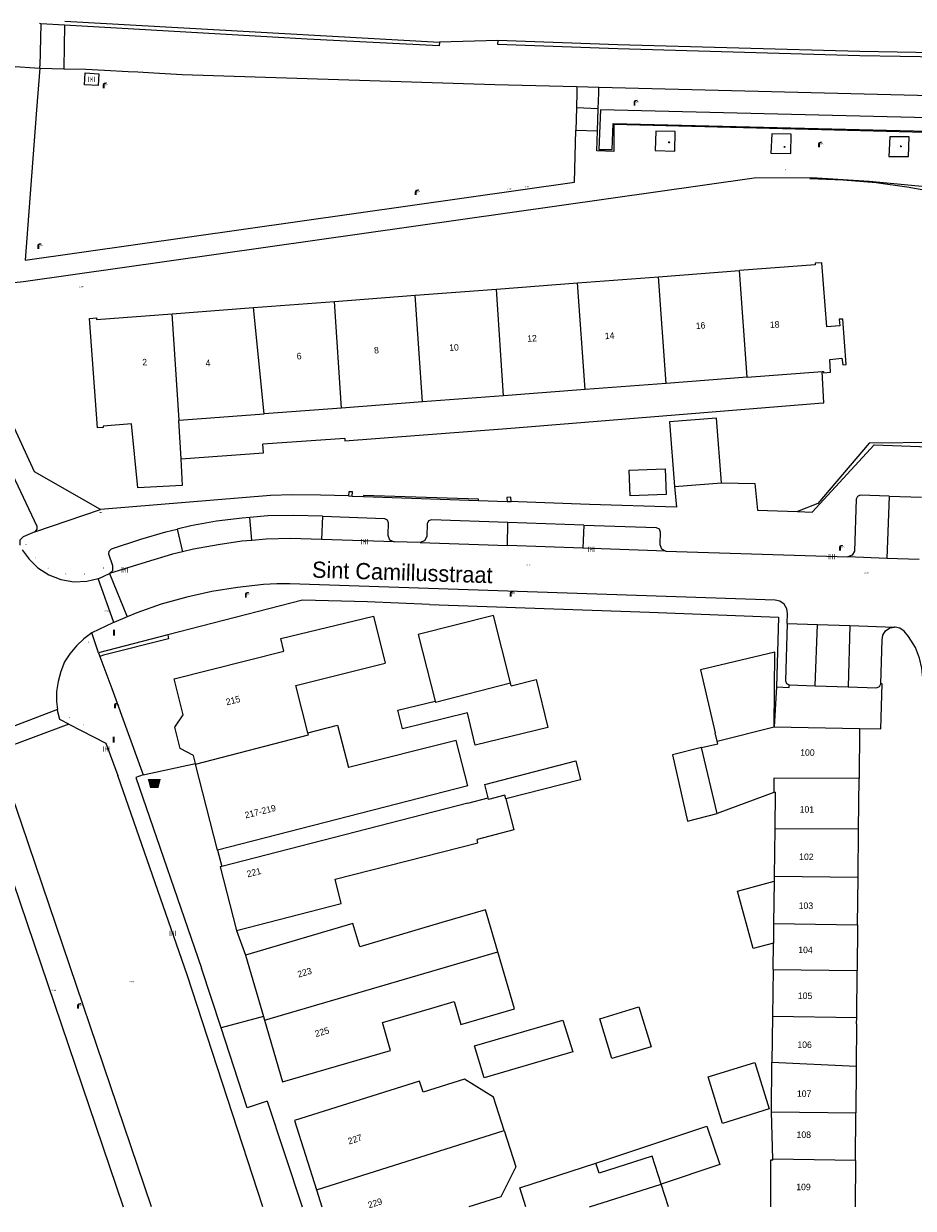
# Model space of a CAD drawing. Header units: metres. Extents: x 197457 to 198138, y 353986 to 354984.
# Tile 58 of 217: x 197893 to 197961, y 353986 to 354077. Entities that reach past the tile are written whole.
import ezdxf
from ezdxf.enums import TextEntityAlignment as Align

# ---------------------------------------------------------------- set-up
doc = ezdxf.new("R2010")
doc.units = ezdxf.units.M
doc.header["$MEASUREMENT"] = 0
for name, color, linetype, lineweight, true_color in [('afsluitpaal', 7, 'Continuous', 0, 0xde7233), ('afvalbak', 7, 'Continuous', 0, 0x6a2d14), ('benzine-   olieput', 7, 'Continuous', 0, 0x104b6e), ('kolk', 7, 'Continuous', 0, 0x104b6e), ('lichtmast', 7, 'Continuous', 0, 0x104b6e), ('straatnaambord', 7, 'Continuous', 0, 0x104b6e), ('verkeersbordpaal', 7, 'Continuous', 0, 0x104b6e)]:
    doc.layers.add(name, color=color, linetype=linetype, lineweight=lineweight, true_color=true_color)
for name, color, linetype, lineweight in [('bijgebouw', 1, 'Continuous', 13), ('Grens beheer openbare ruimte wegbeheer', 253, 'Continuous', 0), ('grens individueel parkeervak', 7, 'Continuous', 0), ('Grens maaiveld', 253, 'Continuous', 0), ('grens WOZ object', 7, 'Continuous', 0), ('heg geen IMGeo', 7, 'Continuous', 0), ('hoofdgebouw', 1, 'Continuous', 0), ('Hoogtepunt', 7, 'Continuous', 0), ('huisnummerreeks BGT', 7, 'Continuous', 0), ('kant muur', 30, 'Continuous', 0), ('kant verharding', 7, 'Continuous', 0), ('muur breder dan 30cm', 30, 'Continuous', 0), ('openbare ruimte label tekst', 7, 'Continuous', 0), ('raster geen IMGeo', 7, 'Continuous', 0), ('tussenmuur', 1, 'Continuous', 13), ('tussenmuur bijgebouw (GBKN Zuid)', 1, 'Continuous', 13), ('vlakafsluiter', 1, 'Continuous', 0), ('weginrichtingselement', 7, 'Continuous', 0)]:
    doc.layers.add(name, color=color, linetype=linetype, lineweight=lineweight)
doc.styles.add('Style-STANDARD', font='STANDARD.shx')
doc.styles.add('Style-WORKING', font='WORKING.shx')

# ---------------------------------------------------------------- blocks, each defined once
blk = doc.blocks.new('bak')
at = {"layer": 'afvalbak', "linetype": 'Continuous', "lineweight": 0, "true_color": 0xbd2877}
h = blk.add_hatch(color=232, dxfattribs=at)
h.paths.add_polyline_path([(-0.325, -0.275), (-0.5, 0.4), (0.5, 0.4), (0.325, -0.275)])
edge = h.paths.add_edge_path(flags=16)
edge.add_arc((0, 0), 0.1, 0, 360)
at = {"layer": 'afvalbak', "linetype": 'Continuous', "lineweight": 0, "true_color": 0x681648}
blk.add_hatch(color=219, dxfattribs=at).paths.add_polyline_path([(0.1, 0, 1), (-0.1, 0, 1)])
blk = doc.blocks.new('afsluitpaal')
at = {"layer": 'afsluitpaal', "linetype": 'Continuous', "lineweight": 0, "true_color": 0xbd2877}
blk.add_hatch(color=232, dxfattribs=at).paths.add_polyline_path([(0.15, 0.65, 1), (-0.15, 0.65), (-0.15, 0.05), (-0.3, 0.05), (-0.3, -0.1), (0, -0.1, -0.414214), (-0.1, 0, -1), (0.1, 0, -0.414214), (0, -0.1), (0.3, -0.1), (0.3, 0.05), (0.15, 0.05)])
at = {"layer": 'afsluitpaal', "linetype": 'Continuous', "lineweight": 0, "true_color": 0x681648}
blk.add_hatch(color=219, dxfattribs=at).paths.add_polyline_path([(0.1, 0, 1), (-0.1, 0, 1)])
blk = doc.blocks.new('kolk')
at = {"layer": 'kolk', "linetype": 'Continuous', "lineweight": 0, "true_color": 0xbd2877}
for points in [[(-0.49, -0.43), (-0.49, 0), (-0.49, 0.42), (-0.4, 0.42), (-0.4, 0), (-0.4, -0.43)], [(-0.19, -0.43), (-0.19, 0), (-0.19, 0.42), (-0.11, 0.42), (-0.11, 0), (-0.11, -0.43)], [(0.11, -0.43), (0.11, 0), (0.11, 0.42), (0.19, 0.42), (0.19, 0), (0.19, -0.43)], [(0.4, -0.43), (0.4, 0), (0.4, 0.42), (0.49, 0.42), (0.49, 0), (0.49, -0.43)]]:
    blk.add_hatch(color=232, dxfattribs=at).paths.add_polyline_path(points)
at = {"layer": 'kolk', "linetype": 'Continuous', "lineweight": 0, "true_color": 0x681648}
blk.add_hatch(color=219, dxfattribs=at).paths.add_polyline_path([(0.1, 0, 1), (-0.1, 0, 1)])
blk = doc.blocks.new('benzineolieput')
at = {"layer": 'benzine-   olieput', "linetype": 'Continuous', "lineweight": 0, "true_color": 0xbd2877}
h = blk.add_hatch(color=232, dxfattribs=at)
edge = h.paths.add_edge_path()
edge.add_spline(control_points=[(0.44, 0), (0.44, 0.04), (0.43, 0.09), (0.36, 0.2), (0.28, 0.26), (0.09, 0.32), (-0.02, 0.33), (-0.22, 0.29), (-0.31, 0.24), (-0.42, 0.12), (-0.44, 0.06), (-0.44, -0.06), (-0.42, -0.12), (-0.33, -0.22), (-0.28, -0.26), (-0.1, -0.33), (0.04, -0.33), (0.27, -0.27), (0.37, -0.2), (0.43, -0.08), (0.44, -0.04), (0.44, 0)], knot_values=[0, 0, 0, 0, 0.060484, 0.060484, 0.178041, 0.178041, 0.295599, 0.295599, 0.413157, 0.413157, 0.498623, 0.498623, 0.584089, 0.584089, 0.669555, 0.669555, 0.808438, 0.808438, 0.94732, 0.94732, 1, 1, 1, 1], degree=3, periodic=0)
edge = h.paths.add_edge_path(flags=16)
edge.add_ellipse((0, 0), major_axis=(0.392, 0), ratio=0.689655, start_angle=0, end_angle=360)
h = blk.add_hatch(color=232, dxfattribs=at)
h.paths.add_polyline_path([(-0.05, -0.09, -0.572477), (-0.05, 0.09, 0.381612), (-0.15, 0.17), (-0.25, 0.17), (-0.25, -0.18), (-0.15, -0.18, 0.381612)])
h.paths.add_polyline_path([(-0.15, -0.12), (-0.2, -0.12), (-0.2, -0.02), (-0.15, -0.02, -1)], flags=16)
h.paths.add_polyline_path([(-0.15, 0.02), (-0.2, 0.02), (-0.2, 0.12), (-0.15, 0.12, -1)], flags=16)
at = {"layer": 'benzine-   olieput', "linetype": 'Continuous', "lineweight": 0, "true_color": 0x681648}
blk.add_hatch(color=219, dxfattribs=at).paths.add_polyline_path([(0.1, 0, 1), (-0.1, 0, 1)])
at = {"layer": 'benzine-   olieput', "linetype": 'Continuous', "lineweight": 0, "true_color": 0xbd2877}
h = blk.add_hatch(color=232, dxfattribs=at)
h.paths.add_polyline_path([(0.27, -0.08), (0.27, 0.07, 1), (0.07, 0.07), (0.07, 0.07, -0.377964), (0.07, -0.07), (0.07, -0.08, 1)])
h.paths.add_polyline_path([(0.12, -0.08), (0.12, 0.07, -1), (0.23, 0.07), (0.23, -0.08, -1)], flags=16)
blk = doc.blocks.new('lichtmast')
at = {"layer": 'lichtmast', "linetype": 'Continuous', "lineweight": 0, "true_color": 0xbd2877}
for points in [[(0.15, 0.42, -0.344151), (0.3, 0.61), (0.43, 0.64, 0.960861), (0.4, 0.79), (0.1, 0.74, 0.366629), (-0.15, 0.45), (-0.15, -0.1), (0, -0.1, -0.414214), (-0.1, 0, -1), (0.1, 0, -0.414214), (0, -0.1), (0.15, -0.1)], [(0.35, 0.55, 1), (0.3, 0.56), (0.23, 0.32, 1), (0.28, 0.31)], [(0.42, 0.58, 1), (0.38, 0.57), (0.44, 0.33, 1), (0.48, 0.34)], [(0.49, 0.61, 1), (0.45, 0.58), (0.63, 0.4, 1), (0.66, 0.43)]]:
    blk.add_hatch(color=232, dxfattribs=at).paths.add_polyline_path(points)
at = {"layer": 'lichtmast', "linetype": 'Continuous', "lineweight": 0, "true_color": 0x681648}
blk.add_hatch(color=219, dxfattribs=at).paths.add_polyline_path([(-0.1, 0, 1), (0.1, 0, 1)])
blk = doc.blocks.new('paal')
at = {"layer": 'verkeersbordpaal', "linetype": 'Continuous', "lineweight": 0, "true_color": 0xbd2877}
blk.add_hatch(color=232, dxfattribs=at).paths.add_polyline_path([(0.15, 0.8), (-0.15, 0.8), (-0.15, -0.1), (0, -0.1, -0.414214), (-0.1, 0, -1), (0.1, 0, -0.414214), (0, -0.1), (0.15, -0.1)])
at = {"layer": 'verkeersbordpaal', "linetype": 'Continuous', "lineweight": 0, "true_color": 0x681648}
blk.add_hatch(color=219, dxfattribs=at).paths.add_polyline_path([(-0.1, 0, 1), (0.1, 0, 1)])
blk = doc.blocks.new('bord_3')
at = {"layer": 'straatnaambord', "linetype": 'Continuous', "lineweight": 0, "true_color": 0xbd2877}
h = blk.add_hatch(color=232, dxfattribs=at)
h.paths.add_polyline_path([(-0.75, -0.38), (-0.75, 0.38), (0.75, 0.38), (0.75, -0.38)])
h.paths.add_polyline_path([(-0.65, -0.27), (-0.65, 0.27), (0.65, 0.27), (0.65, -0.27)], flags=16)
at = {"layer": 'straatnaambord', "linetype": 'Continuous', "lineweight": 0, "true_color": 0xbd2877, "transparency": 33554534}
h = blk.add_hatch(color=232, dxfattribs=at)
h.paths.add_polyline_path([(-0.65, -0.27), (-0.65, 0.27), (0.65, 0.27), (0.65, -0.27)])
h.paths.add_polyline_path([(-0.55, -0.18), (-0.55, 0.17), (0.55, 0.17), (0.55, -0.18)], flags=16)
at = {"layer": 'straatnaambord', "linetype": 'Continuous', "lineweight": 0, "true_color": 0x681648}
blk.add_hatch(color=219, dxfattribs=at).paths.add_polyline_path([(-0.1, 0, 1), (0.1, 0, 1)])

msp = doc.modelspace()

# ---------------------------------------------------------------- linework, layer by layer
at = {"layer": 'bijgebouw', "linetype": 'Continuous', "lineweight": 13}
for p, q in [((197943, 354041.481), (197946.629, 354041.768)), ((197930.402, 354026.101), (197930.347, 354026.317)), ((197950.684, 354022.939), (197957.275, 354022.79)), ((197957.275, 354022.79), (197957.237, 354018.934)), ((197946.296, 354021.82), (197946.145, 354022.458)), ((197957.199, 354015.056), (197957.237, 354018.934)), ((197950.665, 354017.851), (197946.283, 354016.232)), ((197950.778, 354017.893), (197950.665, 354017.851)), ((197950.778, 354017.893), (197950.743, 354015.094)), ((197950.743, 354015.094), (197950.696, 354011.369)), ((197957.162, 354011.3), (197957.199, 354015.056)), ((197950.696, 354011.369), (197950.692, 354011.006)), ((197957.126, 354007.654), (197957.162, 354011.3)), ((197957.126, 354007.654), (197957.092, 354004.131)), ((197950.606, 354004.188), (197950.632, 354006.233)), ((197950.606, 354004.188), (197950.561, 354000.605)), ((197957.056, 354000.487), (197957.092, 354004.131)), ((197950.561, 354000.605), (197950.516, 353997.026)), ((197957.051, 354000), (197957.022, 353996.721)), ((197957.051, 354000), (197957.056, 354000.487)), ((197950.475, 353993.205), (197950.516, 353997.026)), ((197957.022, 353996.721), (197956.99, 353993.124)), ((197950.576, 353989.564), (197950.475, 353993.205)), ((197956.958, 353989.461), (197956.99, 353993.124)), ((197950.578, 353989.483), (197950.576, 353989.564)), ((197956.958, 353989.461), (197956.946, 353985.873)), ((197942.541, 353985.873), (197941.971, 353987.636))]:
    msp.add_line(p, q, dxfattribs=at)
at = {"layer": 'bijgebouw', "linetype": 'Continuous', "lineweight": 13, "flags": 128}
for points in [[(197946.629, 354041.768), (197946.234, 354046.752), (197942.605, 354046.465), (197943, 354041.481)], [(197930.347, 354026.317), (197929.025, 354031.534), (197923.224, 354030.064), (197924.53, 354024.907)], [(197950.684, 354022.939), (197950.729, 354028.681), (197944.994, 354027.324), (197946.145, 354022.458)], [(197930.402, 354026.101), (197932.332, 354026.59), (197933.234, 354022.867), (197927.628, 354021.508), (197927.025, 354023.999)], [(197927.025, 354023.999), (197922.006, 354022.78), (197921.659, 354024.21), (197924.53, 354024.907)], [(197945.078, 354021.329), (197946.341, 354021.628), (197946.296, 354021.82)], [(197928.314, 353995.841), (197927.56, 353998.301), (197934.392, 354000.294), (197935.146, 353997.834), (197928.314, 353995.841)], [(197931.534, 353985.873), (197931.053, 353987.359), (197936.937, 353989.263)], [(197950.578, 353989.483), (197950.418, 353989.483), (197950.405, 353985.873)]]:
    msp.add_lwpolyline(points, dxfattribs=at)
at = {"layer": 'Grens beheer openbare ruimte wegbeheer', "linetype": 'Continuous', "lineweight": 0}
for p, q in [((197894.116, 354077.201), (197894.034, 354073.917)), ((197893.633, 354037.993), (197898.709, 354039.714)), ((197899.731, 354030.99), (197898.522, 354034.377)), ((197895.397, 354024.271), (197890.215, 354022.292))]:
    msp.add_line(p, q, dxfattribs=at)
at = {"layer": 'grens individueel parkeervak', "linetype": 'Continuous', "lineweight": 0}
for p, q in [((197959.563, 354040.742), (197959.39, 354035.93)), ((197959.563, 354040.742), (197962.053, 354040.652)), ((197910.38, 354037.321), (197910.223, 354039.096)), ((197915.839, 354039.184), (197915.77, 354037.399)), ((197930.109, 354036.918), (197930.147, 354038.704)), ((197935.992, 354038.505), (197930.147, 354038.704)), ((197935.992, 354038.505), (197935.917, 354036.719)), ((197904.628, 354038.191), (197905.042, 354036.451)), ((197921.358, 354037.211), (197915.77, 354037.399)), ((197923.365, 354037.15), (197930.109, 354036.918)), ((197935.917, 354036.719), (197930.109, 354036.918)), ((197942.328, 354036.499), (197935.917, 354036.719)), ((197959.39, 354035.93), (197956.37, 354036.041)), ((197961.888, 354035.839), (197959.39, 354035.93)), ((197951.697, 354030.908), (197954.029, 354030.831)), ((197953.864, 354026.108), (197954.029, 354030.831)), ((197954.029, 354030.831), (197956.527, 354030.745)), ((197956.527, 354030.745), (197956.401, 354026.018)), ((197956.527, 354030.745), (197959.962, 354030.635)), ((197951.848, 354026.177), (197953.864, 354026.108)), ((197953.864, 354026.108), (197956.401, 354026.018))]:
    msp.add_line(p, q, dxfattribs=at)
at = {"layer": 'grens individueel parkeervak', "linetype": 'Continuous', "lineweight": 0, "flags": 128}
for points in [[(197891.698, 354042.899), (197893.808, 354038.417), (197893.785, 354038.179), (197893.633, 354037.993)], [(197959.563, 354040.742), (197957.315, 354040.824), (197957.107, 354040.719), (197957.006, 354040.509), (197956.887, 354036.498), (197956.715, 354036.172), (197956.37, 354036.041)], [(197915.839, 354039.184), (197913.609, 354039.241), (197911.626, 354039.208), (197910.223, 354039.096)], [(197910.223, 354039.096), (197909.637, 354039.049), (197907.654, 354038.795), (197905.674, 354038.441), (197904.628, 354038.191)], [(197915.839, 354039.184), (197920.631, 354039.012), (197920.837, 354038.912), (197920.904, 354038.692), (197920.879, 354037.729), (197921.013, 354037.372), (197921.358, 354037.211)], [(197930.147, 354038.704), (197924.245, 354038.904), (197924.015, 354038.824), (197923.919, 354038.6), (197923.877, 354037.627), (197923.718, 354037.284), (197923.365, 354037.15)], [(197935.992, 354038.505), (197941.594, 354038.315), (197941.805, 354038.21), (197941.889, 354037.99), (197941.863, 354037.015), (197941.989, 354036.661), (197942.328, 354036.499)], [(197893.633, 354037.993), (197892.747, 354037.605), (197892.485, 354037.338), (197892.492, 354036.963)], [(197899.404, 354034.761), (197899.659, 354035.006), (197899.667, 354035.36), (197899.356, 354036.266), (197899.374, 354036.501), (197899.548, 354036.659), (197901.829, 354037.411), (197903.741, 354037.979), (197904.628, 354038.191)], [(197915.77, 354037.399), (197913.381, 354037.461), (197911.495, 354037.409), (197910.38, 354037.321)], [(197910.38, 354037.321), (197909.612, 354037.261), (197907.782, 354036.978), (197905.885, 354036.655), (197905.042, 354036.451)], [(197905.042, 354036.451), (197904.267, 354036.263), (197902.229, 354035.644), (197899.404, 354034.761)], [(197951.697, 354030.908), (197951.552, 354026.49), (197951.636, 354026.278), (197951.848, 354026.177)], [(197958.917, 354026.258), (197959.011, 354029.653), (197959.074, 354030.01), (197959.284, 354030.34), (197959.608, 354030.561), (197959.962, 354030.635)], [(197956.401, 354026.018), (197958.594, 354025.941), (197958.814, 354026.039), (197958.917, 354026.258)]]:
    msp.add_lwpolyline(points, dxfattribs=at)
at = {"layer": 'Grens maaiveld', "linetype": 'Continuous', "lineweight": 0}
for p, q in [((197895.934, 354077.094), (197895.87, 354073.808)), ((197929.359, 354075.911), (197924.862, 354075.774)), ((197894.03, 354073.766), (197894.034, 354073.917)), ((197895.87, 354073.808), (197895.868, 354073.73)), ((197924.107, 354032.371), (197919.303, 354032.574)), ((197903.898, 354030.037), (197898.56, 354028.644)), ((197898.56, 354028.644), (197898.653, 354028.356)), ((197908.016, 353999.693), (197906.513, 354004.293)), ((197909.673, 353994.619), (197908.016, 353999.693))]:
    msp.add_line(p, q, dxfattribs=at)
at = {"layer": 'Grens maaiveld', "linetype": 'Continuous', "lineweight": 0, "flags": 128}
for points in [[(197927.88, 354040.406), (197927.883, 354040.506), (197919.005, 354040.798), (197919.002, 354040.703)], [(197919.002, 354040.703), (197919.002, 354040.698), (197927.88, 354040.406)], [(197903.898, 354030.037), (197903.96, 354029.73), (197898.931, 354028.451), (197898.653, 354028.356)], [(197911.571, 353994.034), (197910.03, 353993.527), (197909.673, 353994.619)]]:
    msp.add_lwpolyline(points, dxfattribs=at)
at = {"layer": 'grens WOZ object', "linetype": 'Continuous', "lineweight": 0}
for p, q in [((197948.612, 354049.917), (197954.406, 354050.357)), ((197942.345, 354049.442), (197936.098, 354048.967)), ((197948.612, 354049.917), (197942.345, 354049.442)), ((197929.801, 354048.489), (197923.554, 354048.015)), ((197936.098, 354048.967), (197929.801, 354048.489)), ((197917.307, 354047.54), (197911.326, 354047.086)), ((197923.554, 354048.015), (197917.307, 354047.54)), ((197904.784, 354046.589), (197911.326, 354047.086)), ((197917.554, 354045.196), (197911.237, 354044.756)), ((197939.501, 354042.736), (197942.277, 354042.833)), ((197939.57, 354040.761), (197939.501, 354042.736)), ((197942.277, 354042.833), (197942.346, 354040.859)), ((197942.346, 354040.859), (197939.57, 354040.761)), ((197946.283, 354016.232), (197945.078, 354021.329)), ((197950.692, 354011.006), (197950.651, 354007.747)), ((197950.651, 354007.747), (197950.632, 354006.233)), ((197937.236, 354000.393), (197940.255, 354001.308)), ((197940.255, 354001.308), (197941.187, 353998.236)), ((197938.168, 353997.32), (197937.236, 354000.393)), ((197941.187, 353998.236), (197938.168, 353997.32)), ((197945.595, 353995.907), (197949.205, 353997.025)), ((197949.205, 353997.025), (197950.316, 353993.439)), ((197946.706, 353992.321), (197945.595, 353995.907)), ((197950.316, 353993.439), (197946.706, 353992.321))]:
    msp.add_line(p, q, dxfattribs=at)
at = {"layer": 'grens WOZ object', "linetype": 'Continuous', "lineweight": 0, "flags": 128}
for points in [[(197930.06, 354045.955), (197954.145, 354047.911), (197954.53, 354047.948), (197954.406, 354050.357)], [(197904.784, 354046.589), (197904.739, 354046.586), (197904.901, 354043.613)], [(197917.554, 354045.196), (197917.568, 354045.011), (197930.06, 354045.955)], [(197904.901, 354043.613), (197911.286, 354044.079), (197911.237, 354044.756)], [(197945.078, 354021.329), (197942.851, 354020.762), (197944.012, 354015.662), (197946.283, 354016.232)], [(197928.631, 354017.451), (197928.368, 354018.491), (197935.382, 354020.297), (197935.749, 354018.852), (197929.986, 354017.368)], [(197929.986, 354017.368), (197929.919, 354017.657), (197928.644, 354017.321), (197928.631, 354017.451)], [(197950.632, 354006.233), (197949.061, 354005.81), (197947.867, 354010.247), (197950.692, 354011.006)], [(197936.937, 353989.263), (197945.506, 353992.107), (197946.506, 353989.137), (197941.971, 353987.636)], [(197941.971, 353987.636), (197941.271, 353989.801), (197937.191, 353988.481), (197936.937, 353989.263)]]:
    msp.add_lwpolyline(points, dxfattribs=at)
at = {"layer": 'heg geen IMGeo', "linetype": 'Continuous', "lineweight": 0}
for p, q in [((197908.016, 353999.693), (197906.513, 354004.293)), ((197909.673, 353994.619), (197908.016, 353999.693))]:
    msp.add_line(p, q, dxfattribs=at)
at = {"layer": 'heg geen IMGeo', "linetype": 'Continuous', "lineweight": 0, "flags": 128}
msp.add_lwpolyline([(197911.571, 353994.034), (197910.03, 353993.527), (197909.673, 353994.619)], dxfattribs=at)
at = {"layer": 'hoofdgebouw', "linetype": 'Continuous', "lineweight": 0}
for p, q in [((197935.512, 354057.193), (197941.764, 354057.669)), ((197941.764, 354057.669), (197948.026, 354058.145)), ((197922.998, 354056.242), (197929.259, 354056.718)), ((197929.259, 354056.718), (197935.512, 354057.193)), ((197910.517, 354055.293), (197916.765, 354055.768)), ((197916.765, 354055.768), (197922.998, 354056.242)), ((197904.251, 354054.816), (197910.517, 354055.293)), ((197906.045, 354020.055), (197906.036, 354020.09)), ((197907.749, 354013.416), (197906.045, 354020.055)), ((197927.042, 354018.368), (197907.749, 354013.416)), ((197927.05, 354017.044), (197928.631, 354017.451)), ((197927.05, 354017.044), (197908.073, 354012.156)), ((197909.208, 354007.214), (197917.279, 354009.293)), ((197918.191, 354007.739), (197909.894, 354005.312)), ((197909.894, 354005.312), (197911.279, 354000.578)), ((197911.279, 354000.578), (197911.366, 354000.281))]:
    msp.add_line(p, q, dxfattribs=at)
at = {"layer": 'hoofdgebouw', "linetype": 'Continuous', "lineweight": 0, "flags": 128}
for points in [[(197954.406, 354050.357), (197954.493, 354050.364), (197954.497, 354050.254), (197955.026, 354050.294), (197954.99, 354051.291), (197955.923, 354051.388), (197955.991, 354050.872), (197956.253, 354050.894), (197955.99, 354054.408), (197955.715, 354054.392), (197955.75, 354053.878), (197954.752, 354053.803), (197954.38, 354058.749), (197953.852, 354058.708), (197953.861, 354058.589), (197948.026, 354058.145)], [(197904.901, 354043.613), (197905.014, 354041.554), (197901.578, 354041.366), (197901.107, 354046.311), (197898.909, 354046.144), (197898.913, 354046.034), (197898.483, 354046.001), (197897.862, 354054.45), (197898.39, 354054.49), (197898.4, 354054.371), (197904.251, 354054.816)], [(197906.036, 354020.09), (197905.874, 354020.72), (197904.849, 354021.248), (197904.439, 354022.905), (197905.094, 354023.85), (197904.392, 354026.629), (197912.858, 354028.771), (197912.624, 354029.737), (197919.783, 354031.485), (197920.684, 354027.853)], [(197914.707, 354022.461), (197913.769, 354026.133), (197920.684, 354027.853)], [(197914.707, 354022.461), (197916.998, 354023.057), (197917.847, 354019.787)], [(197927.042, 354018.368), (197926.146, 354021.883), (197917.847, 354019.787)], [(197929.986, 354017.368), (197930.603, 354014.969), (197927.765, 354014.239)], [(197917.279, 354009.293), (197916.804, 354011.16), (197927.833, 354013.971), (197927.765, 354014.239)], [(197908.073, 354012.156), (197907.944, 354012.123), (197909.208, 354007.214)], [(197929.357, 354005.572), (197928.412, 354008.802), (197925.051, 354007.817)], [(197925.051, 354007.817), (197918.711, 354005.96), (197918.191, 354007.739)], [(197926.507, 353999.966), (197930.643, 354001.174), (197929.357, 354005.572)], [(197921.096, 353997.958), (197920.465, 354000.106), (197924.268, 354001.22)], [(197924.268, 354001.22), (197925.992, 354001.725), (197926.507, 353999.966)], [(197911.366, 354000.281), (197912.759, 353995.519), (197921.096, 353997.958)], [(197923.325, 353995.578), (197913.689, 353992.538), (197915.375, 353987.193)], [(197929.863, 353991.765), (197929.044, 353994.343), (197926.789, 353995.743), (197923.594, 353994.731), (197923.325, 353995.578)], [(197929.863, 353991.765), (197930.749, 353988.973), (197929.603, 353986.656), (197927.134, 353985.873)], [(197915.375, 353987.193), (197915.791, 353985.873)]]:
    msp.add_lwpolyline(points, dxfattribs=at)
at = {"layer": 'kant muur', "linetype": 'Continuous', "lineweight": 0}
for p, q in [((197924.107, 354032.371), (197919.303, 354032.574)), ((197903.898, 354030.037), (197898.56, 354028.644)), ((197898.56, 354028.644), (197898.653, 354028.356))]:
    msp.add_line(p, q, dxfattribs=at)
at = {"layer": 'kant muur', "linetype": 'Continuous', "lineweight": 0, "flags": 128}
for points in [[(197927.88, 354040.406), (197927.883, 354040.506), (197919.005, 354040.798), (197919.002, 354040.703)], [(197919.002, 354040.703), (197919.002, 354040.698), (197927.88, 354040.406)], [(197903.898, 354030.037), (197903.96, 354029.73), (197898.931, 354028.451), (197898.653, 354028.356)]]:
    msp.add_lwpolyline(points, dxfattribs=at)
at = {"layer": 'kant verharding', "linetype": 'Continuous', "lineweight": 0}
for p, q in [((197894.116, 354077.201), (197894.012, 354077.207)), ((197895.934, 354077.094), (197894.116, 354077.201)), ((197895.966, 354077.409), (197924.862, 354075.774)), ((197891.747, 354073.921), (197894.03, 354073.766)), ((197894.03, 354073.766), (197893.775, 354070.549)), ((197894.03, 354073.766), (197895.868, 354073.73)), ((197899.018, 354073.622), (197900.839, 354073.52)), ((197900.839, 354073.52), (197901.594, 354073.478)), ((197901.594, 354073.478), (197902.828, 354073.408)), ((197902.828, 354073.408), (197905.022, 354073.289)), ((197935.472, 354072.353), (197935.462, 354071.93)), ((197935.472, 354072.353), (197937.169, 354072.31)), ((197937.155, 354071.872), (197937.169, 354072.31)), ((197935.462, 354071.93), (197935.432, 354070.712)), ((197937.116, 354070.633), (197937.155, 354071.872)), ((197935.432, 354070.712), (197935.39, 354068.998)), ((197937.116, 354070.633), (197935.432, 354070.712)), ((197937.061, 354068.927), (197937.116, 354070.633)), ((197935.291, 354064.964), (197935.39, 354068.998)), ((197935.39, 354068.998), (197937.061, 354068.927)), ((197918.14, 354040.74), (197919.002, 354040.703)), ((197927.88, 354040.406), (197930.085, 354040.329)), ((197930.085, 354040.329), (197930.242, 354040.324)), ((197923.365, 354037.15), (197921.358, 354037.211)), ((197942.328, 354036.499), (197956.37, 354036.041)), ((197899.404, 354034.761), (197900.763, 354031.418)), ((197900.763, 354031.418), (197899.731, 354030.99)), ((197898.653, 354028.356), (197899.594, 354025.88)), ((197899.594, 354025.88), (197901.989, 354019.231)), ((197896.262, 354023.125), (197890.677, 354021.056)), ((197901.989, 354019.231), (197906.036, 354020.09)), ((197907.749, 354013.416), (197908.073, 354012.156)), ((197891.465, 354012.469), (197900.455, 353985.873)), ((197909.208, 354007.214), (197909.894, 354005.312)), ((197911.279, 354000.578), (197908.016, 353999.693))]:
    msp.add_line(p, q, dxfattribs=at)
at = {"layer": 'kant verharding', "linetype": 'Continuous', "lineweight": 0, "flags": 128}
for points in [[(197924.862, 354075.774), (197924.837, 354075.491), (197914.662, 354076.001), (197895.934, 354077.094)], [(197929.359, 354075.911), (197929.351, 354075.615), (197938.616, 354075.288), (197957.289, 354074.752), (197975.967, 354074.445), (197982.356, 354074.369)], [(197982.345, 354074.684), (197975.971, 354074.727), (197957.291, 354075.055), (197938.615, 354075.576), (197929.359, 354075.911)], [(197895.868, 354073.73), (197897.575, 354073.696), (197899.018, 354073.622)], [(197897.486, 354072.474), (197897.517, 354073.399), (197898.577, 354073.322), (197898.521, 354072.436), (197897.486, 354072.474)], [(197905.022, 354073.289), (197929.143, 354072.516), (197935.472, 354072.353)], [(197937.169, 354072.31), (197964.798, 354071.6), (197970.257, 354071.377), (197975.706, 354070.991)], [(197893.775, 354070.549), (197892.89, 354058.957), (197935.291, 354064.964)], [(197982.285, 354070.301), (197982.205, 354064.429), (197967.27, 354065.802), (197967.357, 354068.667), (197938.331, 354069.424), (197938.308, 354067.349), (197937.012, 354067.382), (197937.061, 354068.927)], [(197941.502, 354067.405), (197943.036, 354067.354), (197943.041, 354068.879), (197941.552, 354068.913), (197941.502, 354067.405)], [(197952.003, 354068.687), (197950.5, 354068.713), (197950.44, 354067.206), (197951.972, 354067.172), (197952.003, 354068.687)], [(197961.096, 354068.459), (197959.602, 354068.475), (197959.535, 354066.963), (197961.058, 354066.942), (197961.096, 354068.459)], [(197963.739, 354064.474), (197958.02, 354065.022), (197953.59, 354065.305), (197949.151, 354065.284), (197892.768, 354057.284), (197892.038, 354057.213), (197891.293, 354057), (197890.576, 354056.634), (197889.931, 354056.126), (197889.4, 354055.501), (197889.009, 354054.797), (197888.769, 354054.06), (197888.672, 354053.333)], [(197898.709, 354039.714), (197893.626, 354042.613), (197888.672, 354053.333)], [(197952.48, 354039.547), (197953.63, 354039.506), (197958.404, 354044.707), (197963.326, 354044.51), (197963.397, 354047.952)], [(197943, 354041.481), (197943.164, 354039.889), (197936.444, 354040.102), (197930.242, 354040.324)], [(197946.629, 354041.768), (197949.207, 354041.716), (197949.402, 354039.657), (197952.48, 354039.547)], [(197917.844, 354040.762), (197915.678, 354040.812), (197913.503, 354040.836), (197911.822, 354040.775), (197898.709, 354039.714)], [(197892.677, 354036.603), (197893.195, 354035.866), (197893.881, 354035.202)], [(197893.881, 354035.202), (197894.715, 354034.663), (197895.661, 354034.297), (197896.662, 354034.13), (197897.655, 354034.169), (197898.522, 354034.377)], [(197898.522, 354034.377), (197898.583, 354034.391), (197899.404, 354034.761)], [(197951.697, 354030.908), (197951.722, 354031.675), (197951.674, 354032.045), (197951.468, 354032.394), (197951.137, 354032.628), (197950.772, 354032.705), (197913.314, 354033.976), (197912.317, 354033.975), (197911.296, 354033.913), (197909.29, 354033.689), (197907.299, 354033.369), (197905.364, 354032.948), (197903.391, 354032.391), (197901.525, 354031.734), (197900.763, 354031.418)], [(197919.303, 354032.574), (197914.291, 354032.716), (197903.898, 354030.037)], [(197924.107, 354032.371), (197941.072, 354031.769), (197951.021, 354031.385), (197950.864, 354026.007)], [(197898.047, 354030.182), (197897.419, 354029.722), (197896.847, 354029.179), (197896.339, 354028.57)], [(197899.731, 354030.99), (197899.652, 354030.957), (197898.047, 354030.182)], [(197962.169, 354026.103), (197962.17, 354026.689), (197962.085, 354027.455), (197961.906, 354028.228), (197961.585, 354029.045), (197961.055, 354029.911), (197960.718, 354030.327), (197960.396, 354030.549), (197960.015, 354030.635), (197959.962, 354030.635)], [(197896.339, 354028.57), (197895.926, 354027.95), (197895.645, 354027.191), (197895.433, 354026.421), (197895.327, 354025.665), (197895.319, 354024.879), (197895.397, 354024.271)], [(197950.864, 354026.007), (197951.838, 354025.96), (197951.848, 354026.177)], [(197957.275, 354022.79), (197958.917, 354022.771), (197959.015, 354026.259), (197958.917, 354026.258)], [(197896.262, 354023.125), (197895.572, 354023.497), (197895.421, 354024.088), (197895.397, 354024.271)], [(197896.262, 354023.125), (197899.127, 354021.673), (197900.059, 354019.167)], [(197902.639, 353985.873), (197892.651, 354015.423), (197890.677, 354021.056)], [(197911.237, 353985.873), (197905.388, 354003.785), (197900.059, 354019.167)], [(197901.989, 354019.231), (197901.426, 354019.009), (197906.513, 354004.293)], [(197911.571, 353994.034), (197914.26, 353985.873)]]:
    msp.add_lwpolyline(points, dxfattribs=at)
at = {"layer": 'muur breder dan 30cm', "linetype": 'Continuous', "lineweight": 0}
msp.add_line((197917.844, 354040.762), (197918.14, 354040.74), dxfattribs=at)
at = {"layer": 'muur breder dan 30cm', "linetype": 'Continuous', "lineweight": 0, "flags": 128}
for points in [[(197937.29, 354070.544), (197937.168, 354067.505), (197938.19, 354067.5), (197938.274, 354069.496), (197961.461, 354068.933), (197969.537, 354068.648), (197969.559, 354069.656), (197961.508, 354069.96), (197937.29, 354070.544)], [(197918.14, 354040.74), (197918.164, 354041.059), (197917.858, 354041.073), (197917.844, 354040.762)], [(197930.242, 354040.324), (197930.396, 354040.336), (197930.371, 354040.655), (197930.06, 354040.63), (197930.085, 354040.329)]]:
    msp.add_lwpolyline(points, dxfattribs=at)
at = {"layer": 'raster geen IMGeo', "linetype": 'Continuous', "lineweight": 0, "flags": 128}
for points in [[(197963.638, 354064.089), (197961.113, 354064.563), (197958.564, 354064.913), (197956.001, 354065.139), (197953.434, 354065.24)], [(197963.638, 354064.089), (197963.246, 354044.879), (197958.031, 354044.821), (197954.071, 354040.165), (197952.48, 354039.547)]]:
    msp.add_lwpolyline(points, dxfattribs=at)
at = {"layer": 'tussenmuur', "linetype": 'Continuous', "lineweight": 13}
for p, q in [((197942.345, 354049.442), (197941.764, 354057.669)), ((197948.612, 354049.917), (197948.026, 354058.145)), ((197929.801, 354048.489), (197929.259, 354056.718)), ((197936.098, 354048.967), (197935.512, 354057.193)), ((197917.307, 354047.54), (197916.765, 354055.768)), ((197923.554, 354048.015), (197922.998, 354056.242)), ((197904.784, 354046.589), (197904.251, 354054.816)), ((197911.326, 354047.086), (197910.517, 354055.293)), ((197911.366, 354000.281), (197929.357, 354005.572)), ((197915.375, 353987.193), (197929.863, 353991.765))]:
    msp.add_line(p, q, dxfattribs=at)
at = {"layer": 'tussenmuur', "linetype": 'Continuous', "lineweight": 13, "flags": 128}
msp.add_lwpolyline([(197906.045, 354020.055), (197914.761, 354022.301), (197914.707, 354022.461)], dxfattribs=at)
at = {"layer": 'tussenmuur bijgebouw (GBKN Zuid)', "linetype": 'Continuous', "lineweight": 13}
for p, q in [((197946.296, 354021.82), (197950.684, 354022.939)), ((197950.743, 354015.094), (197957.199, 354015.056)), ((197957.162, 354011.3), (197950.696, 354011.369)), ((197950.651, 354007.747), (197957.126, 354007.654)), ((197950.606, 354004.188), (197957.092, 354004.131)), ((197950.561, 354000.605), (197957.056, 354000.487)), ((197957.022, 353996.721), (197950.516, 353997.026)), ((197950.475, 353993.205), (197956.99, 353993.124)), ((197956.958, 353989.461), (197950.576, 353989.564)), ((197936.451, 353985.873), (197941.971, 353987.636))]:
    msp.add_line(p, q, dxfattribs=at)
at = {"layer": 'tussenmuur bijgebouw (GBKN Zuid)', "linetype": 'Continuous', "lineweight": 13, "flags": 128}
for points in [[(197924.53, 354024.907), (197924.547, 354024.823), (197930.347, 354026.317)], [(197957.237, 354018.934), (197950.672, 354018.968), (197950.665, 354017.851)]]:
    msp.add_lwpolyline(points, dxfattribs=at)
at = {"layer": 'vlakafsluiter', "linetype": 'Continuous', "lineweight": 0}
for p, q in [((197898.56, 354028.644), (197898.047, 354030.182)), ((197950.864, 354026.007), (197950.684, 354022.939))]:
    msp.add_line(p, q, dxfattribs=at)

# ---------------------------------------------------------------- block references
at = {"layer": 'afsluitpaal', "linetype": 'Continuous', "lineweight": 0, "xscale": 0.1, "yscale": 0.1, "zscale": 0.1}
for p in [(197892.962, 354036.965), (197893.661, 354035.936), (197894.667, 354035.147), (197896.04, 354034.723), (197897.464, 354034.695), (197898.928, 354035.16), (197897.812, 354029.442), (197896.326, 354023.624), (197897.432, 354023.049)]:
    msp.add_blockref('afsluitpaal', p, dxfattribs=at)
at = {"layer": 'afvalbak', "linetype": 'Continuous', "lineweight": 0}
msp.add_blockref('bak', (197902.859, 354018.497), dxfattribs=at)
at = {"layer": 'benzine-   olieput', "linetype": 'Continuous', "lineweight": 0, "xscale": 0.1, "yscale": 0.1, "zscale": 0.1}
msp.add_blockref('benzineolieput', (197951.565, 354065.926), dxfattribs=at)
at = {"layer": 'kolk', "linetype": 'Continuous', "lineweight": 0, "xscale": 0.5, "yscale": 0.5}
for p in [(197898.012, 354072.911), (197919.076, 354037.228), (197936.57, 354036.628), (197955.135, 354036.071), (197900.585, 354035.055), (197899.145, 354021.226), (197904.293, 354006.998)]:
    msp.add_blockref('kolk', p, dxfattribs=at)
at = {"layer": 'lichtmast', "linetype": 'Continuous', "lineweight": 0, "xscale": 0.5, "yscale": 0.5}
for p in [(197898.954, 354072.277), (197939.913, 354070.934), (197954.148, 354067.705), (197923.038, 354064.019), (197893.909, 354059.866), (197955.768, 354036.583), (197909.922, 354032.948), (197930.364, 354033.02), (197899.819, 354024.401), (197896.975, 354001.214)]:
    msp.add_blockref('lichtmast', p, dxfattribs=at)
at = {"layer": 'straatnaambord', "linetype": 'Continuous', "lineweight": 0, "xscale": 0.1, "yscale": 0.1, "zscale": 0.1}
msp.add_blockref('bord_3', (197898.718, 354039.473), dxfattribs=at)
at = {"layer": 'verkeersbordpaal', "linetype": 'Continuous', "lineweight": 0, "xscale": 0.5, "yscale": 0.5}
for p in [(197899.746, 354030.021), (197899.717, 354021.763)]:
    msp.add_blockref('paal', p, dxfattribs=at)

# ---------------------------------------------------------------- texts
at = {"layer": 'Hoogtepunt', "linetype": 'Continuous', "lineweight": 0, "style": 'Style-WORKING'}
for s, p in [('27.87', (197930.067, 354064.424)), ('27.87', (197930.067, 354064.424)), ('27.85', (197931.42, 354064.571)), ('27.85', (197931.42, 354064.571)), ('27.86', (197897.039, 354056.867)), ('27.86', (197897.039, 354056.867)), ('27.94', (197931.575, 354035.4)), ('27.94', (197931.575, 354035.4)), ('28.16', (197957.614, 354034.783)), ('28.16', (197957.614, 354034.783)), ('27.86', (197899.024, 354031.819)), ('27.86', (197899.024, 354031.819)), ('28.29', (197900.94, 354003.207)), ('28.29', (197900.94, 354003.207)), ('28.44', (197894.935, 354002.542)), ('28.44', (197894.935, 354002.542))]:
    msp.add_text(s, height=0.1, dxfattribs=at).set_placement(p)
at = {"layer": 'huisnummerreeks BGT', "linetype": 'Continuous', "lineweight": 0, "style": 'Style-WORKING'}
for s, rotation, p in [('16', 4.3, (197945.007, 354053.904)), ('18', 4.3, (197950.727, 354053.979)), ('12', 4.3, (197932.006, 354052.915)), ('14', 4.3, (197937.991, 354053.122)), ('8', 4.3, (197920, 354052.002)), ('10', 4.3, (197925.984, 354052.211)), ('2', 4.2, (197902.12, 354051.082)), ('4', 4.4, (197906.999, 354051.014)), ('6', 4.3, (197914.034, 354051.549)), ('215', 14.2, (197908.937, 354024.967)), ('100', 359.4, (197953.257, 354020.948)), ('217-219', 14.2, (197911.035, 354016.396)), ('101', 359.4, (197953.214, 354016.556)), ('102', 359.4, (197953.178, 354012.9)), ('221', 14.4, (197910.546, 354011.689)), ('103', 359.4, (197953.14, 354009.124)), ('104', 359.4, (197953.107, 354005.711)), ('223', 16.3, (197914.455, 354003.967)), ('105', 359.4, (197953.072, 354002.175)), ('225', 16.3, (197915.799, 353999.373)), ('106', 359.5, (197953.037, 353998.396)), ('107', 359.5, (197953.003, 353994.62)), ('108', 359.5, (197952.975, 353991.45)), ('227', 17.5, (197918.339, 353991.092)), ('109', 359.8, (197952.951, 353987.414)), ('229', 17.5, (197919.893, 353986.167))]:
    msp.add_text(s, height=0.5, rotation=rotation, dxfattribs=at).set_placement(p, align=Align.MIDDLE_CENTER)
at = {"layer": 'openbare ruimte label tekst', "linetype": 'Continuous', "lineweight": 0, "style": 'Style-WORKING'}
msp.add_text('Sint Camillusstraat', height=1.25, rotation=358.2, dxfattribs=at).set_placement((197921.997, 354034.856), align=Align.MIDDLE_CENTER)
at = {"layer": 'weginrichtingselement', "style": 'Style-STANDARD'}
for p in [(197942.547, 354068.014), (197951.455, 354067.66), (197960.434, 354067.695)]:
    msp.add_text('b', height=0.1, rotation=359.66914, dxfattribs=at).set_placement(p)

doc.saveas('drawing.dxf')
